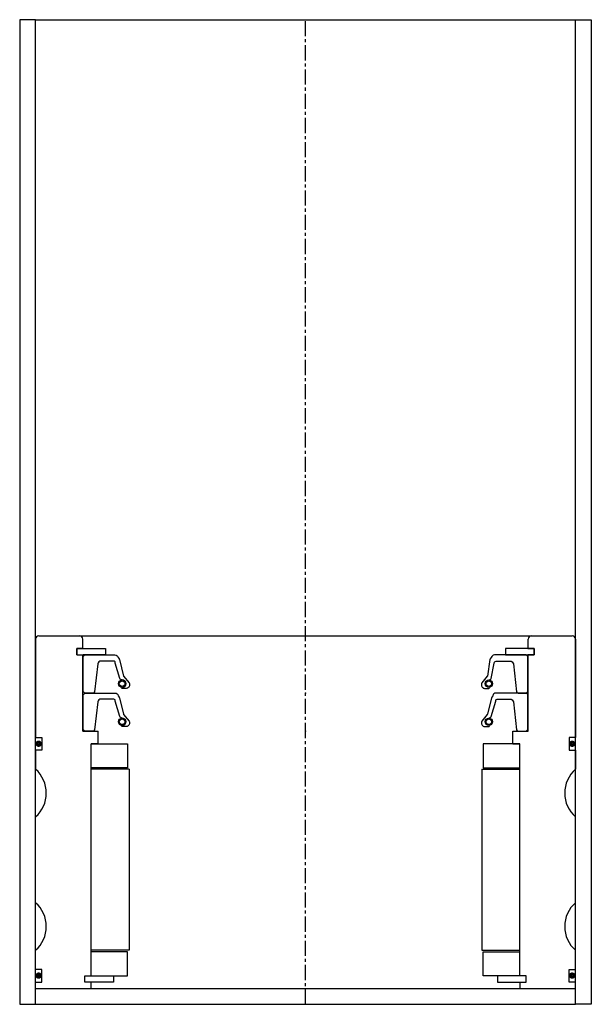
# Model space of a CAD drawing. Extents: x 72 to 252, y -4 to 306.
import ezdxf

# ---------------------------------------------------------------- set-up
doc = ezdxf.new("R2010")
doc.units = 0
doc.header["$LTSCALE"] = 0.15
doc.linetypes.add('CENTER', pattern=[50.8, 31.75, -6.35, 6.35, -6.35])
doc.layers.get('0').update_dxf_attribs({"linetype": 'CONTINUOUS'})
doc.layers.add('CENTER', color=9, linetype='CENTER')

msp = doc.modelspace()

# ---------------------------------------------------------------- linework, layer by layer
for p, q in [((77.47, 305.51), (72.47, 305.51)), ((72.47, 305.51), (72.47, -4.49)), ((77.47, 305.51), (247.47, 305.51)), ((77.47, -4.49), (77.47, 305.51)), ((247.47, -4.49), (247.47, 305.51)), ((247.47, 305.51), (252.47, 305.51)), ((252.47, 305.51), (252.47, -4.49)), ((77.47, 110.51), (77.47, 79.51)), ((78.47, 111.51), (246.47, 111.51)), ((92.37, 107.51), (92.37, 110.51)), ((232.57, 107.51), (232.57, 110.51)), ((247.47, 110.51), (247.47, 79.51)), ((90.47, 105.51), (90.47, 107.51)), ((90.47, 107.51), (92.37, 107.51)), ((90.47, 105.51), (90.47, 107.51)), ((90.47, 107.51), (92.37, 107.51)), ((92.47, 107.51), (90.47, 107.51)), ((90.47, 107.51), (90.47, 105.51)), ((90.47, 105.51), (92.37, 105.51)), ((90.47, 105.51), (92.37, 105.51)), ((90.47, 105.51), (92.47, 105.51)), ((92.37, 81.51), (92.37, 105.51)), ((92.47, 107.51), (99.47, 107.51)), ((94.72, 105.51), (92.47, 105.51)), ((99.47, 105.51), (92.47, 105.51)), ((99.47, 107.51), (99.47, 105.51)), ((232.47, 107.51), (225.47, 107.51)), ((225.47, 107.51), (225.47, 105.51)), ((225.47, 105.51), (232.47, 105.51)), ((230.22, 105.51), (232.47, 105.51)), ((232.47, 107.51), (234.47, 107.51)), ((234.47, 105.51), (232.47, 105.51)), ((232.57, 107.51), (234.47, 107.51)), ((234.47, 107.51), (232.57, 107.51)), ((234.47, 107.51), (232.57, 107.51)), ((232.57, 81.51), (232.57, 105.51)), ((232.57, 105.51), (234.47, 105.51)), ((234.47, 105.51), (232.57, 105.51)), ((234.47, 105.51), (232.57, 105.51)), ((234.47, 105.51), (234.47, 107.51)), ((234.47, 105.51), (234.47, 107.51)), ((234.47, 105.51), (234.47, 107.51)), ((234.47, 107.51), (234.47, 105.51)), ((92.37, 81.51), (97.22, 81.51)), ((97.22, 77.51), (97.22, 81.51)), ((227.72, 77.51), (227.72, 81.51)), ((227.72, 81.51), (232.57, 81.51)), ((77.47, 79.51), (79.47, 79.51)), ((79.47, 79.51), (79.47, 75.51)), ((94.97, 4.51), (94.97, 77.51)), ((97.22, 77.51), (94.97, 77.51)), ((94.97, 4.51), (94.97, 77.51)), ((94.97, 4.51), (94.97, 77.51)), ((94.97, 77.51), (106.47, 77.51)), ((106.47, 77.51), (106.47, 70.01)), ((229.97, 77.51), (218.47, 77.51)), ((218.47, 77.51), (218.47, 70.01)), ((227.72, 77.51), (229.97, 77.51)), ((227.72, 77.51), (229.97, 77.51)), ((229.97, 4.51), (229.97, 77.51)), ((229.97, 4.51), (229.97, 77.51)), ((229.97, 4.51), (229.97, 77.51)), ((229.97, 4.51), (229.97, 77.51)), ((247.47, 79.51), (245.47, 79.51)), ((245.47, 79.51), (245.47, 75.51)), ((79.47, 75.51), (77.47, 75.51)), ((77.47, 75.51), (77.47, 69.51)), ((245.47, 75.51), (247.47, 75.51)), ((247.47, 75.51), (247.47, 69.51)), ((106.47, 70.01), (94.97, 70.01)), ((106.97, 69.51), (94.97, 69.51)), ((106.97, 69.51), (106.97, 12.51)), ((217.97, 69.51), (217.97, 12.51)), ((217.97, 69.51), (229.97, 69.51)), ((218.47, 70.01), (229.97, 70.01)), ((77.47, 27.51), (77.47, 54.51)), ((247.47, 27.51), (247.47, 54.51)), ((77.47, 6.51), (77.47, 12.51)), ((106.97, 12.51), (94.97, 12.51)), ((217.97, 12.51), (229.97, 12.51)), ((247.47, 6.51), (247.47, 12.51)), ((106.47, 12.01), (94.97, 12.01)), ((106.47, 4.51), (106.47, 12.01)), ((218.47, 4.51), (218.47, 12.01)), ((218.47, 12.01), (229.97, 12.01)), ((79.47, 6.51), (77.47, 6.51)), ((79.47, 2.51), (79.47, 6.51)), ((245.47, 2.51), (245.47, 6.51)), ((245.47, 6.51), (247.47, 6.51)), ((92.97, 2.51), (92.97, 4.51)), ((92.97, 4.51), (94.97, 4.51)), ((92.97, 2.51), (92.97, 4.51)), ((92.97, 4.51), (94.97, 4.51)), ((92.97, 2.51), (92.97, 4.51)), ((92.97, 4.51), (94.97, 4.51)), ((94.97, 4.51), (101.97, 4.51)), ((101.97, 4.51), (101.97, 2.51)), ((101.97, 4.51), (106.47, 4.51)), ((222.97, 4.51), (218.47, 4.51)), ((229.97, 4.51), (222.97, 4.51)), ((222.97, 4.51), (222.97, 2.51)), ((231.97, 4.51), (229.97, 4.51)), ((231.97, 4.51), (229.97, 4.51)), ((231.97, 4.51), (229.97, 4.51)), ((231.97, 4.51), (229.97, 4.51)), ((231.97, 2.51), (231.97, 4.51)), ((231.97, 2.51), (231.97, 4.51)), ((231.97, 2.51), (231.97, 4.51)), ((231.97, 2.51), (231.97, 4.51)), ((77.47, 0.51), (77.47, 2.51)), ((77.47, 2.51), (79.47, 2.51)), ((77.47, 0.51), (247.47, 0.51)), ((94.97, 2.51), (92.97, 2.51)), ((94.97, 2.51), (92.97, 2.51)), ((94.97, 2.51), (92.97, 2.51)), ((94.97, 0.51), (94.97, 2.51)), ((101.97, 2.51), (94.97, 2.51)), ((222.97, 2.51), (229.97, 2.51)), ((229.97, 2.51), (231.97, 2.51)), ((229.97, 2.51), (229.97, 0.51)), ((229.97, 2.51), (231.97, 2.51)), ((229.97, 2.51), (231.97, 2.51)), ((229.97, 2.51), (231.97, 2.51)), ((247.47, 2.51), (245.47, 2.51)), ((247.47, 0.51), (247.47, 2.51)), ((72.47, -4.49), (77.47, -4.49)), ((77.47, -4.49), (247.47, -4.49)), ((252.47, -4.49), (247.47, -4.49))]:
    msp.add_line(p, q)
for points in [[(92.47, 94.01), (92.47, 105.01), (92.97, 105.51), (102.48, 105.51, -0.36857), (103.47, 104.67), (103.8, 104.26, 0.118812), (103.89, 104.04), (105.16, 98.85, -0.045671), (105.21, 98.78), (106.94, 96.69, -0.429276), (106.47, 95.09, -0.114819), (106.05, 94.98), (104.73, 94.98, -1), (104.73, 95.3, 1), (104.73, 97.64, -0.279673), (103.99, 98.09), (102.56, 102.91, 0.461841), (102.11, 103.6), (98.02, 103.6, 0.376695), (97.03, 102.73), (96.01, 93.94, -0.377251), (95.51, 93.51), (92.97, 93.51)], [(232.47, 94.01), (232.47, 105.01), (231.97, 105.51), (221.96, 105.51, 0.36857), (220.98, 104.67), (220.65, 104.26, -0.118812), (220.56, 104.04), (219.78, 98.85, 0.045671), (219.73, 98.78), (218.01, 96.69, 0.429276), (218.47, 95.09, 0.114819), (218.89, 94.98), (220.21, 94.98, 1), (220.21, 95.3, -1), (220.21, 97.64, 0.279673), (220.95, 98.09), (221.88, 102.91, -0.323214), (222.83, 103.6), (226.93, 103.6, -0.376695), (227.92, 102.73), (228.93, 93.94, 0.377251), (229.43, 93.51), (231.97, 93.51)], [(92.47, 82.01), (92.47, 93.01), (92.97, 93.51), (102.48, 93.51, -0.36857), (103.47, 92.67), (103.8, 92.25, 0.118812), (103.89, 92.04), (105.16, 86.85, -0.045671), (105.21, 86.77), (106.94, 84.69, -0.429276), (106.47, 83.09, -0.114819), (106.05, 82.98), (104.73, 82.98, -1), (104.73, 83.3, 1), (104.73, 85.64, -0.279673), (103.99, 86.09), (102.56, 90.91, 0.461841), (102.11, 91.6), (98.02, 91.6, 0.376695), (97.03, 90.73), (96.01, 81.94, -0.377251), (95.51, 81.51), (92.97, 81.51)], [(232.47, 82.01), (232.47, 93.01), (231.97, 93.51), (222.46, 93.51, 0.36857), (221.48, 92.67), (221.15, 92.25, -0.118812), (221.06, 92.04), (219.78, 86.85, 0.045671), (219.73, 86.77), (218.01, 84.69, 0.429276), (218.47, 83.09, 0.114819), (218.89, 82.98), (220.21, 82.98, 1), (220.21, 83.3, -1), (220.21, 85.64, 0.279673), (220.95, 86.09), (222.38, 90.91, -0.461841), (222.83, 91.6), (226.93, 91.6, -0.376695), (227.92, 90.73), (228.93, 81.94, 0.377251), (229.43, 81.51), (231.97, 81.51)]]:
    msp.add_lwpolyline(points, format="xyb", close=True)
at = {"const_width": 0.95}
for points in [[(78.96, 77.55, -1), (77.91, 77.55, -1)], [(246.96, 77.55, -1), (245.91, 77.55, -1)], [(78.96, 4.55, -1), (77.91, 4.55, -1)], [(246.96, 4.55, -1), (245.91, 4.55, -1)]]:
    msp.add_lwpolyline(points, format="xyb", close=True, dxfattribs=at)
for centre, radius in [((104.73, 96.47), 1.17), ((104.73, 96.47), 0.881), ((220.21, 96.47), 1.17), ((220.21, 96.47), 0.881), ((104.73, 84.47), 1.17), ((104.73, 84.47), 0.881), ((220.21, 84.47), 1.17), ((220.21, 84.47), 0.881)]:
    msp.add_circle(centre, radius)
for centre, radius, start, end in [((78.47, 110.51), 1, 90, 180), ((91.37, 110.51), 1, 0, 90), ((233.57, 110.51), 1, 90, 180), ((246.47, 110.51), 1, 0, 90), ((70.86, 62.01), 10, 311.4096, 48.5904), ((254.09, 62.01), 10, 131.4096, 228.5904), ((70.86, 20.01), 10, 311.4096, 48.5904), ((254.09, 20.01), 10, 131.4096, 228.5904)]:
    msp.add_arc(centre, radius, start, end)
for p in [(162.47, 93.51), (162.47, 81.51)]:
    msp.add_point(p)
at = {"layer": 'CENTER'}
msp.add_line((162.47, -4.49), (162.47, 305.51), dxfattribs=at)

doc.saveas('drawing.dxf')
